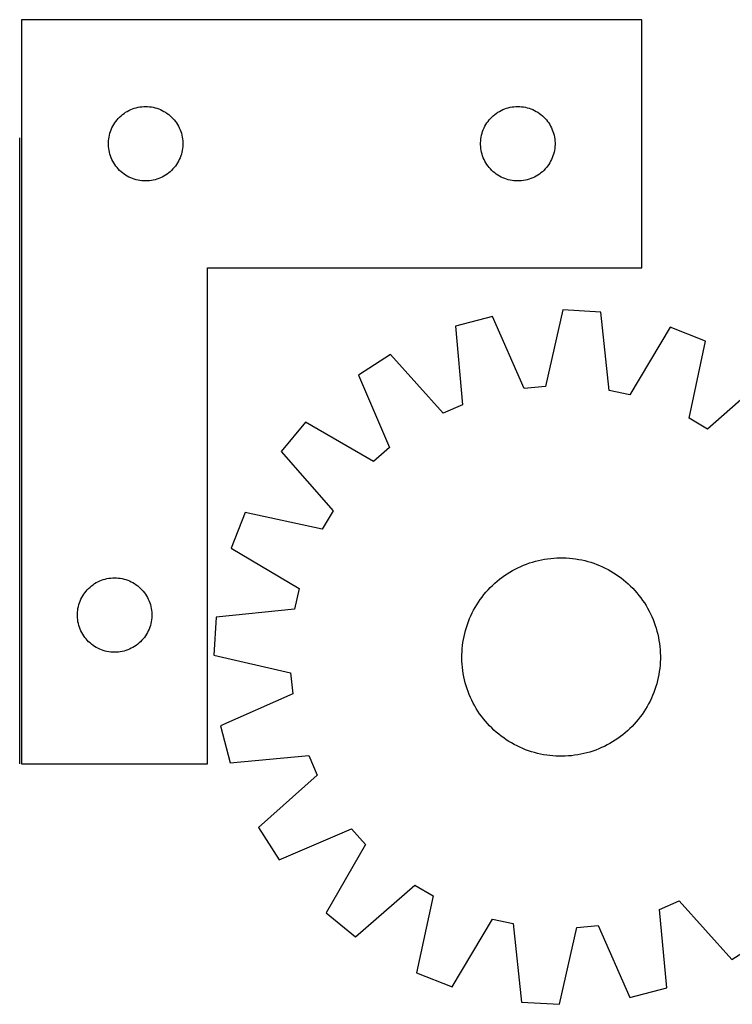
# Model space of a CAD drawing. Header units: millimetres. Extents: x 7 to 1493, y 7 to 2993.
# Tile 5 of 16: x 909 to 1196, y 1765 to 2162. Entities that reach past the tile are written whole.
import ezdxf

# ---------------------------------------------------------------- set-up
doc = ezdxf.new("R2010")
doc.units = ezdxf.units.MM
doc.layers.add('COMMON', color=5, linetype='CONTINUOUS', true_color=0x0000ff)
doc.layers.add('CUT', color=7, linetype='CONTINUOUS', true_color=0x000000)

msp = doc.modelspace()

# ---------------------------------------------------------------- linework, layer by layer
at = {"layer": 'COMMON'}
msp.add_line((908.799609, 1861.717796), (908.799609, 2114.123915), dxfattribs=at)
at = {"layer": 'CUT'}
for p, q in [((909.549609, 2161.717796), (909.549609, 1861.717796)), ((1159.549609, 2161.717796), (909.549609, 2161.717796)), ((1159.549609, 2061.717796), (1159.549609, 2161.717796)), ((950.240467, 2123.479593), (950.858293, 2123.943221)), ((950.858293, 2123.943221), (951.499166, 2124.37443)), ((951.499166, 2124.37443), (952.161388, 2124.772075)), ((952.161388, 2124.772075), (952.843202, 2125.135103)), ((952.843202, 2125.135103), (953.5428, 2125.46255)), ((953.5428, 2125.46255), (954.258328, 2125.753549)), ((954.258328, 2125.753549), (954.987887, 2126.007327)), ((954.987887, 2126.007327), (955.729542, 2126.223212)), ((955.729542, 2126.223212), (956.481328, 2126.400632)), ((956.481328, 2126.400632), (957.24125, 2126.539115)), ((957.24125, 2126.539115), (958.007294, 2126.638294)), ((958.007294, 2126.638294), (958.777428, 2126.697908)), ((958.777428, 2126.697908), (959.549609, 2126.717796)), ((959.549609, 2126.717796), (960.32179, 2126.697908)), ((960.32179, 2126.697908), (961.091924, 2126.638294)), ((961.091924, 2126.638294), (961.857968, 2126.539115)), ((961.857968, 2126.539115), (962.61789, 2126.400632)), ((962.61789, 2126.400632), (963.369676, 2126.223212)), ((963.369676, 2126.223212), (964.111331, 2126.007327)), ((964.111331, 2126.007327), (964.84089, 2125.753549)), ((964.84089, 2125.753549), (965.556418, 2125.46255)), ((965.556418, 2125.46255), (966.256016, 2125.135103)), ((966.256016, 2125.135103), (966.93783, 2124.772075)), ((966.93783, 2124.772075), (967.600052, 2124.37443)), ((967.600052, 2124.37443), (968.240925, 2123.943221)), ((968.240925, 2123.943221), (968.858751, 2123.479593)), ((1100.240467, 2123.479593), (1100.858293, 2123.943221)), ((1100.858293, 2123.943221), (1101.499166, 2124.37443)), ((1101.499166, 2124.37443), (1102.161388, 2124.772075)), ((1102.161388, 2124.772075), (1102.843202, 2125.135103)), ((1102.843202, 2125.135103), (1103.5428, 2125.46255)), ((1103.5428, 2125.46255), (1104.258328, 2125.753549)), ((1104.258328, 2125.753549), (1104.987887, 2126.007327)), ((1104.987887, 2126.007327), (1105.729542, 2126.223212)), ((1105.729542, 2126.223212), (1106.481328, 2126.400632)), ((1106.481328, 2126.400632), (1107.24125, 2126.539115)), ((1107.24125, 2126.539115), (1108.007294, 2126.638294)), ((1108.007294, 2126.638294), (1108.777428, 2126.697908)), ((1108.777428, 2126.697908), (1109.549609, 2126.717796)), ((1109.549609, 2126.717796), (1110.32179, 2126.697908)), ((1110.32179, 2126.697908), (1111.091924, 2126.638294)), ((1111.091924, 2126.638294), (1111.857968, 2126.539115)), ((1111.857968, 2126.539115), (1112.61789, 2126.400632)), ((1112.61789, 2126.400632), (1113.369676, 2126.223212)), ((1113.369676, 2126.223212), (1114.111331, 2126.007327)), ((1114.111331, 2126.007327), (1114.84089, 2125.753549)), ((1114.84089, 2125.753549), (1115.556418, 2125.46255)), ((1115.556418, 2125.46255), (1116.256016, 2125.135103)), ((1116.256016, 2125.135103), (1116.93783, 2124.772075)), ((1116.93783, 2124.772075), (1117.600052, 2124.37443)), ((1117.600052, 2124.37443), (1118.240925, 2123.943221)), ((1118.240925, 2123.943221), (1118.858751, 2123.479593)), ((946.68989, 2119.439688), (947.104454, 2120.091452)), ((947.104454, 2120.091452), (947.55202, 2120.721011)), ((947.55202, 2120.721011), (948.031402, 2121.326694)), ((948.031402, 2121.326694), (948.541329, 2121.906896)), ((948.541329, 2121.906896), (949.080447, 2122.460079)), ((949.080447, 2122.460079), (949.647327, 2122.984775)), ((949.647327, 2122.984775), (950.240467, 2123.479593)), ((968.858751, 2123.479593), (969.451891, 2122.984775)), ((969.451891, 2122.984775), (970.018771, 2122.460079)), ((970.018771, 2122.460079), (970.557889, 2121.906896)), ((970.557889, 2121.906896), (971.067816, 2121.326694)), ((971.067816, 2121.326694), (971.547198, 2120.721011)), ((971.547198, 2120.721011), (971.994764, 2120.091452)), ((971.994764, 2120.091452), (972.409328, 2119.439688)), ((1096.68989, 2119.439688), (1097.104454, 2120.091452)), ((1097.104454, 2120.091452), (1097.55202, 2120.721011)), ((1097.55202, 2120.721011), (1098.031402, 2121.326694)), ((1098.031402, 2121.326694), (1098.541329, 2121.906896)), ((1098.541329, 2121.906896), (1099.080447, 2122.460079)), ((1099.080447, 2122.460079), (1099.647327, 2122.984775)), ((1099.647327, 2122.984775), (1100.240467, 2123.479593)), ((1118.858751, 2123.479593), (1119.451891, 2122.984775)), ((1119.451891, 2122.984775), (1120.018771, 2122.460079)), ((1120.018771, 2122.460079), (1120.557889, 2121.906896)), ((1120.557889, 2121.906896), (1121.067816, 2121.326694)), ((1121.067816, 2121.326694), (1121.547198, 2120.721011)), ((1121.547198, 2120.721011), (1121.994764, 2120.091452)), ((1121.994764, 2120.091452), (1122.409328, 2119.439688)), ((944.950643, 2115.163112), (945.147361, 2115.910081)), ((945.147361, 2115.910081), (945.382271, 2116.645932)), ((945.382271, 2116.645932), (945.654749, 2117.368715)), ((945.654749, 2117.368715), (945.964075, 2118.076512)), ((945.964075, 2118.076512), (946.309427, 2118.767447)), ((946.309427, 2118.767447), (946.68989, 2119.439688)), ((972.409328, 2119.439688), (972.789791, 2118.767447)), ((972.789791, 2118.767447), (973.135143, 2118.076512)), ((973.135143, 2118.076512), (973.444469, 2117.368715)), ((973.444469, 2117.368715), (973.716947, 2116.645932)), ((973.716947, 2116.645932), (973.951857, 2115.910081)), ((973.951857, 2115.910081), (974.148575, 2115.163112)), ((1094.950643, 2115.163112), (1095.147361, 2115.910081)), ((1095.147361, 2115.910081), (1095.382271, 2116.645932)), ((1095.382271, 2116.645932), (1095.654749, 2117.368715)), ((1095.654749, 2117.368715), (1095.964075, 2118.076512)), ((1095.964075, 2118.076512), (1096.309427, 2118.767447)), ((1096.309427, 2118.767447), (1096.68989, 2119.439688)), ((1122.409328, 2119.439688), (1122.789791, 2118.767447)), ((1122.789791, 2118.767447), (1123.135143, 2118.076512)), ((1123.135143, 2118.076512), (1123.444469, 2117.368715)), ((1123.444469, 2117.368715), (1123.716947, 2116.645932)), ((1123.716947, 2116.645932), (1123.951857, 2115.910081)), ((1123.951857, 2115.910081), (1124.148575, 2115.163112)), ((944.554582, 2112.104015), (944.594346, 2112.875428)), ((944.554582, 2111.331578), (944.554582, 2112.104015)), ((944.594346, 2112.875428), (944.673769, 2113.643772)), ((944.673769, 2113.643772), (944.79264, 2114.407008)), ((944.79264, 2114.407008), (944.950643, 2115.163112)), ((974.148575, 2115.163112), (974.306578, 2114.407008)), ((974.306578, 2114.407008), (974.425449, 2113.643772)), ((974.425449, 2113.643772), (974.504872, 2112.875428)), ((974.504872, 2112.875428), (974.544636, 2112.104015)), ((974.544636, 2112.104015), (974.544636, 2111.331578)), ((1094.554582, 2112.104015), (1094.594346, 2112.875428)), ((1094.554582, 2111.331578), (1094.554582, 2112.104015)), ((1094.594346, 2112.875428), (1094.673769, 2113.643772)), ((1094.673769, 2113.643772), (1094.79264, 2114.407008)), ((1094.79264, 2114.407008), (1094.950643, 2115.163112)), ((1124.148575, 2115.163112), (1124.306578, 2114.407008)), ((1124.306578, 2114.407008), (1124.425449, 2113.643772)), ((1124.425449, 2113.643772), (1124.504872, 2112.875428)), ((1124.504872, 2112.875428), (1124.544636, 2112.104015)), ((1124.544636, 2112.104015), (1124.544636, 2111.331578)), ((944.594346, 2110.560164), (944.554582, 2111.331578)), ((944.673769, 2109.791821), (944.594346, 2110.560164)), ((944.79264, 2109.028585), (944.673769, 2109.791821)), ((944.950643, 2108.27248), (944.79264, 2109.028585)), ((945.147361, 2107.525512), (944.950643, 2108.27248)), ((974.148575, 2108.27248), (973.951857, 2107.525512)), ((974.306578, 2109.028585), (974.148575, 2108.27248)), ((974.425449, 2109.791821), (974.306578, 2109.028585)), ((974.504872, 2110.560164), (974.425449, 2109.791821)), ((974.544636, 2111.331578), (974.504872, 2110.560164)), ((1094.594346, 2110.560164), (1094.554582, 2111.331578)), ((1094.673769, 2109.791821), (1094.594346, 2110.560164)), ((1094.79264, 2109.028585), (1094.673769, 2109.791821)), ((1094.950643, 2108.27248), (1094.79264, 2109.028585)), ((1095.147361, 2107.525512), (1094.950643, 2108.27248)), ((1124.148575, 2108.27248), (1123.951857, 2107.525512)), ((1124.306578, 2109.028585), (1124.148575, 2108.27248)), ((1124.425449, 2109.791821), (1124.306578, 2109.028585)), ((1124.504872, 2110.560164), (1124.425449, 2109.791821)), ((1124.544636, 2111.331578), (1124.504872, 2110.560164)), ((945.382271, 2106.789661), (945.147361, 2107.525512)), ((945.654749, 2106.066878), (945.382271, 2106.789661)), ((945.964075, 2105.35908), (945.654749, 2106.066878)), ((946.309427, 2104.668145), (945.964075, 2105.35908)), ((946.68989, 2103.995904), (946.309427, 2104.668145)), ((947.104454, 2103.34414), (946.68989, 2103.995904)), ((972.409328, 2103.995904), (971.994764, 2103.34414)), ((972.789791, 2104.668145), (972.409328, 2103.995904)), ((973.135143, 2105.35908), (972.789791, 2104.668145)), ((973.444469, 2106.066878), (973.135143, 2105.35908)), ((973.716947, 2106.789661), (973.444469, 2106.066878)), ((973.951857, 2107.525512), (973.716947, 2106.789661)), ((1095.382271, 2106.789661), (1095.147361, 2107.525512)), ((1095.654749, 2106.066878), (1095.382271, 2106.789661)), ((1095.964075, 2105.35908), (1095.654749, 2106.066878)), ((1096.309427, 2104.668145), (1095.964075, 2105.35908)), ((1096.68989, 2103.995904), (1096.309427, 2104.668145)), ((1097.104454, 2103.34414), (1096.68989, 2103.995904)), ((1122.409328, 2103.995904), (1121.994764, 2103.34414)), ((1122.789791, 2104.668145), (1122.409328, 2103.995904)), ((1123.135143, 2105.35908), (1122.789791, 2104.668145)), ((1123.444469, 2106.066878), (1123.135143, 2105.35908)), ((1123.716947, 2106.789661), (1123.444469, 2106.066878)), ((1123.951857, 2107.525512), (1123.716947, 2106.789661)), ((947.55202, 2102.714582), (947.104454, 2103.34414)), ((948.031402, 2102.108899), (947.55202, 2102.714582)), ((948.541329, 2101.528696), (948.031402, 2102.108899)), ((949.080447, 2100.975513), (948.541329, 2101.528696)), ((949.647327, 2100.450817), (949.080447, 2100.975513)), ((950.240467, 2099.955999), (949.647327, 2100.450817)), ((950.858293, 2099.492371), (950.240467, 2099.955999)), ((968.858751, 2099.955999), (968.240925, 2099.492371)), ((969.451891, 2100.450817), (968.858751, 2099.955999)), ((970.018771, 2100.975513), (969.451891, 2100.450817)), ((970.557889, 2101.528696), (970.018771, 2100.975513)), ((971.067816, 2102.108899), (970.557889, 2101.528696)), ((971.547198, 2102.714582), (971.067816, 2102.108899)), ((971.994764, 2103.34414), (971.547198, 2102.714582)), ((1097.55202, 2102.714582), (1097.104454, 2103.34414)), ((1098.031402, 2102.108899), (1097.55202, 2102.714582)), ((1098.541329, 2101.528696), (1098.031402, 2102.108899)), ((1099.080447, 2100.975513), (1098.541329, 2101.528696)), ((1099.647327, 2100.450817), (1099.080447, 2100.975513)), ((1100.240467, 2099.955999), (1099.647327, 2100.450817)), ((1100.858293, 2099.492371), (1100.240467, 2099.955999)), ((1118.858751, 2099.955999), (1118.240925, 2099.492371)), ((1119.451891, 2100.450817), (1118.858751, 2099.955999)), ((1120.018771, 2100.975513), (1119.451891, 2100.450817)), ((1120.557889, 2101.528696), (1120.018771, 2100.975513)), ((1121.067816, 2102.108899), (1120.557889, 2101.528696)), ((1121.547198, 2102.714582), (1121.067816, 2102.108899)), ((1121.994764, 2103.34414), (1121.547198, 2102.714582)), ((951.499166, 2099.061163), (950.858293, 2099.492371)), ((952.161388, 2098.663518), (951.499166, 2099.061163)), ((952.843202, 2098.30049), (952.161388, 2098.663518)), ((953.5428, 2097.973043), (952.843202, 2098.30049)), ((954.258328, 2097.682044), (953.5428, 2097.973043)), ((954.987887, 2097.428266), (954.258328, 2097.682044)), ((955.729542, 2097.21238), (954.987887, 2097.428266)), ((956.481328, 2097.034961), (955.729542, 2097.21238)), ((957.24125, 2096.896478), (956.481328, 2097.034961)), ((958.007294, 2096.797298), (957.24125, 2096.896478)), ((958.777428, 2096.737685), (958.007294, 2096.797298)), ((959.549609, 2096.717796), (958.777428, 2096.737685)), ((960.32179, 2096.737685), (959.549609, 2096.717796)), ((961.091924, 2096.797298), (960.32179, 2096.737685)), ((961.857968, 2096.896478), (961.091924, 2096.797298)), ((962.61789, 2097.034961), (961.857968, 2096.896478)), ((963.369676, 2097.21238), (962.61789, 2097.034961)), ((964.111331, 2097.428266), (963.369676, 2097.21238)), ((964.84089, 2097.682044), (964.111331, 2097.428266)), ((965.556418, 2097.973043), (964.84089, 2097.682044)), ((966.256016, 2098.30049), (965.556418, 2097.973043)), ((966.93783, 2098.663518), (966.256016, 2098.30049)), ((967.600052, 2099.061163), (966.93783, 2098.663518)), ((968.240925, 2099.492371), (967.600052, 2099.061163)), ((1101.499166, 2099.061163), (1100.858293, 2099.492371)), ((1102.161388, 2098.663518), (1101.499166, 2099.061163)), ((1102.843202, 2098.30049), (1102.161388, 2098.663518)), ((1103.5428, 2097.973043), (1102.843202, 2098.30049)), ((1104.258328, 2097.682044), (1103.5428, 2097.973043)), ((1104.987887, 2097.428266), (1104.258328, 2097.682044)), ((1105.729542, 2097.21238), (1104.987887, 2097.428266)), ((1106.481328, 2097.034961), (1105.729542, 2097.21238)), ((1107.24125, 2096.896478), (1106.481328, 2097.034961)), ((1108.007294, 2096.797298), (1107.24125, 2096.896478)), ((1108.777428, 2096.737685), (1108.007294, 2096.797298)), ((1109.549609, 2096.717796), (1108.777428, 2096.737685)), ((1110.32179, 2096.737685), (1109.549609, 2096.717796)), ((1111.091924, 2096.797298), (1110.32179, 2096.737685)), ((1111.857968, 2096.896478), (1111.091924, 2096.797298)), ((1112.61789, 2097.034961), (1111.857968, 2096.896478)), ((1113.369676, 2097.21238), (1112.61789, 2097.034961)), ((1114.111331, 2097.428266), (1113.369676, 2097.21238)), ((1114.84089, 2097.682044), (1114.111331, 2097.428266)), ((1115.556418, 2097.973043), (1114.84089, 2097.682044)), ((1116.256016, 2098.30049), (1115.556418, 2097.973043)), ((1116.93783, 2098.663518), (1116.256016, 2098.30049)), ((1117.600052, 2099.061163), (1116.93783, 2098.663518)), ((1118.240925, 2099.492371), (1117.600052, 2099.061163)), ((984.549609, 1861.717796), (984.549609, 2061.717796)), ((984.549609, 2061.717796), (1159.549609, 2061.717796)), ((1127.699323, 2044.791816), (1120.691415, 2013.810144)), ((1143.057821, 2043.871434), (1127.699323, 2044.791816)), ((1099.295253, 2042.021505), (1084.40404, 2038.150803)), ((1112.157565, 2012.977819), (1099.295253, 2042.021505)), ((1146.315614, 2012.274575), (1143.057821, 2043.871434)), ((1084.40404, 2038.150803), (1087.312987, 2006.51992)), ((1170.92777, 2037.728816), (1154.68899, 2010.429058)), ((1185.250155, 2032.107445), (1170.92777, 2037.728816)), ((1178.584534, 2001.050332), (1185.250155, 2032.107445)), ((1058.246237, 2026.738741), (1045.279965, 2018.455847)), ((1079.454015, 2003.091227), (1058.246237, 2026.738741)), ((1045.279965, 2018.455847), (1057.821019, 1989.272003)), ((1209.857879, 2017.65318), (1185.977792, 1996.707626)), ((1120.691415, 2013.810144), (1112.157565, 2012.977819)), ((1154.68899, 2010.429058), (1146.315614, 2012.274575)), ((1087.312987, 2006.51992), (1079.454015, 2003.091227)), ((1185.977792, 1996.707626), (1178.584534, 2001.050332)), ((1023.928938, 1999.519124), (1014.156835, 1987.634826)), ((1051.406217, 1983.582566), (1023.928938, 1999.519124)), ((1057.821019, 1989.272003), (1051.406217, 1983.582566)), ((1014.156835, 1987.634826), (1035.102389, 1963.75474)), ((999.70257, 1963.027102), (994.081199, 1948.704717)), ((1030.759683, 1956.361481), (999.70257, 1963.027102)), ((1035.102389, 1963.75474), (1030.759683, 1956.361481)), ((994.081199, 1948.704717), (1021.380957, 1932.465937)), ((1109.594366, 1940.799981), (1110.733954, 1941.329458)), ((1110.733954, 1941.329458), (1111.889612, 1941.822878)), ((1111.889612, 1941.822878), (1113.060197, 1942.279754)), ((1113.060197, 1942.279754), (1114.244556, 1942.699636)), ((1114.244556, 1942.699636), (1115.441519, 1943.082109)), ((1115.441519, 1943.082109), (1116.649906, 1943.426796)), ((1116.649906, 1943.426796), (1117.868523, 1943.733356)), ((1117.868523, 1943.733356), (1119.096168, 1944.001488)), ((1119.096168, 1944.001488), (1120.331629, 1944.230926)), ((1120.331629, 1944.230926), (1121.573688, 1944.421444)), ((1121.573688, 1944.421444), (1122.821118, 1944.572854)), ((1122.821118, 1944.572854), (1124.072689, 1944.685006)), ((1124.072689, 1944.685006), (1125.327164, 1944.757791)), ((1125.327164, 1944.757791), (1126.583307, 1944.791135)), ((1126.583307, 1944.791135), (1127.839878, 1944.785006)), ((1127.839878, 1944.785006), (1129.095636, 1944.739411)), ((1129.095636, 1944.739411), (1130.349342, 1944.654394)), ((1130.349342, 1944.654394), (1131.599759, 1944.530039)), ((1131.599759, 1944.530039), (1132.845653, 1944.366469)), ((1132.845653, 1944.366469), (1134.085794, 1944.163845)), ((1134.085794, 1944.163845), (1135.318959, 1943.922367)), ((1135.318959, 1943.922367), (1136.54393, 1943.642274)), ((1136.54393, 1943.642274), (1137.759499, 1943.323842)), ((1137.759499, 1943.323842), (1138.964466, 1942.967385)), ((1138.964466, 1942.967385), (1140.157641, 1942.573255)), ((1140.157641, 1942.573255), (1141.337848, 1942.141841)), ((1141.337848, 1942.141841), (1142.503922, 1941.673568)), ((1142.503922, 1941.673568), (1143.654712, 1941.168899)), ((1143.654712, 1941.168899), (1144.789081, 1940.628332)), ((1103.156015, 1936.897619), (1104.176204, 1937.631254)), ((1104.176204, 1937.631254), (1105.218934, 1938.332483)), ((1105.218934, 1938.332483), (1106.283175, 1939.000612)), ((1106.283175, 1939.000612), (1107.367878, 1939.634984)), ((1107.367878, 1939.634984), (1108.471971, 1940.234971)), ((1108.471971, 1940.234971), (1109.594366, 1940.799981)), ((1144.789081, 1940.628332), (1145.905911, 1940.052401)), ((1145.905911, 1940.052401), (1147.0041, 1939.441673)), ((1147.0041, 1939.441673), (1148.082563, 1938.796752)), ((1148.082563, 1938.796752), (1149.140237, 1938.118273)), ((1149.140237, 1938.118273), (1150.176077, 1937.406907)), ((1150.176077, 1937.406907), (1151.189062, 1936.663355)), ((937.147327, 1932.984775), (937.740467, 1933.479593)), ((937.740467, 1933.479593), (938.358293, 1933.943221)), ((938.358293, 1933.943221), (938.999166, 1934.37443)), ((938.999166, 1934.37443), (939.661388, 1934.772075)), ((939.661388, 1934.772075), (940.343202, 1935.135103)), ((940.343202, 1935.135103), (941.0428, 1935.46255)), ((941.0428, 1935.46255), (941.758328, 1935.753549)), ((941.758328, 1935.753549), (942.487887, 1936.007327)), ((942.487887, 1936.007327), (943.229542, 1936.223212)), ((943.229542, 1936.223212), (943.981328, 1936.400632)), ((943.981328, 1936.400632), (944.74125, 1936.539115)), ((944.74125, 1936.539115), (945.507294, 1936.638294)), ((945.507294, 1936.638294), (946.277428, 1936.697908)), ((946.277428, 1936.697908), (947.049609, 1936.717796)), ((947.049609, 1936.717796), (947.82179, 1936.697908)), ((947.82179, 1936.697908), (948.591924, 1936.638294)), ((948.591924, 1936.638294), (949.357968, 1936.539115)), ((949.357968, 1936.539115), (950.11789, 1936.400632)), ((950.11789, 1936.400632), (950.869676, 1936.223212)), ((950.869676, 1936.223212), (951.611331, 1936.007327)), ((951.611331, 1936.007327), (952.34089, 1935.753549)), ((952.34089, 1935.753549), (953.056418, 1935.46255)), ((953.056418, 1935.46255), (953.756016, 1935.135103)), ((953.756016, 1935.135103), (954.43783, 1934.772075)), ((954.43783, 1934.772075), (955.100052, 1934.37443)), ((955.100052, 1934.37443), (955.740925, 1933.943221)), ((955.740925, 1933.943221), (956.358751, 1933.479593)), ((956.358751, 1933.479593), (956.951891, 1932.984775)), ((1098.427584, 1932.769756), (1099.320447, 1933.653952)), ((1099.320447, 1933.653952), (1100.240643, 1934.509666)), ((1100.240643, 1934.509666), (1101.187263, 1935.336054)), ((1101.187263, 1935.336054), (1102.159374, 1936.1323)), ((1102.159374, 1936.1323), (1103.156015, 1936.897619)), ((1151.189062, 1936.663355), (1152.178191, 1935.888352)), ((1152.178191, 1935.888352), (1153.142489, 1935.082662)), ((1153.142489, 1935.082662), (1154.081004, 1934.24708)), ((1154.081004, 1934.24708), (1154.992809, 1933.382431)), ((1154.992809, 1933.382431), (1155.877005, 1932.489568)), ((933.809427, 1928.767447), (934.18989, 1929.439688)), ((934.18989, 1929.439688), (934.604454, 1930.091452)), ((934.604454, 1930.091452), (935.05202, 1930.721011)), ((935.05202, 1930.721011), (935.531402, 1931.326694)), ((935.531402, 1931.326694), (936.041329, 1931.906896)), ((936.041329, 1931.906896), (936.580447, 1932.460079)), ((936.580447, 1932.460079), (937.147327, 1932.984775)), ((956.951891, 1932.984775), (957.518771, 1932.460079)), ((957.518771, 1932.460079), (958.057889, 1931.906896)), ((958.057889, 1931.906896), (958.567816, 1931.326694)), ((958.567816, 1931.326694), (959.047198, 1930.721011)), ((959.047198, 1930.721011), (959.494764, 1930.091452)), ((959.494764, 1930.091452), (959.909328, 1929.439688)), ((959.909328, 1929.439688), (960.289791, 1928.767447)), ((1021.380957, 1932.465937), (1019.53544, 1924.092561)), ((1095.14666, 1928.966009), (1095.921663, 1929.955138)), ((1095.921663, 1929.955138), (1096.727353, 1930.919436)), ((1096.727353, 1930.919436), (1097.562935, 1931.857951)), ((1097.562935, 1931.857951), (1098.427584, 1932.769756)), ((1155.877005, 1932.489568), (1156.732719, 1931.569372)), ((1156.732719, 1931.569372), (1157.559107, 1930.622752)), ((1157.559107, 1930.622752), (1158.355353, 1929.650642)), ((1158.355353, 1929.650642), (1159.120671, 1928.654)), ((932.29264, 1924.407008), (932.450643, 1925.163112)), ((932.450643, 1925.163112), (932.647361, 1925.910081)), ((932.647361, 1925.910081), (932.882271, 1926.645932)), ((932.882271, 1926.645932), (933.154749, 1927.368715)), ((933.154749, 1927.368715), (933.464075, 1928.076512)), ((933.464075, 1928.076512), (933.809427, 1928.767447)), ((960.289791, 1928.767447), (960.635143, 1928.076512)), ((960.635143, 1928.076512), (960.944469, 1927.368715)), ((960.944469, 1927.368715), (961.216947, 1926.645932)), ((961.216947, 1926.645932), (961.451857, 1925.910081)), ((961.451857, 1925.910081), (961.648575, 1925.163112)), ((961.648575, 1925.163112), (961.806578, 1924.407008)), ((1092.368342, 1924.781047), (1093.013263, 1925.85951)), ((1093.013263, 1925.85951), (1093.691742, 1926.917184)), ((1093.691742, 1926.917184), (1094.403108, 1927.953024)), ((1094.403108, 1927.953024), (1095.14666, 1928.966009)), ((1159.120671, 1928.654), (1159.854307, 1927.633811)), ((1159.854307, 1927.633811), (1160.555536, 1926.591081)), ((1160.555536, 1926.591081), (1161.223665, 1925.52684)), ((1161.223665, 1925.52684), (1161.858037, 1924.442137)), ((932.054582, 1922.104015), (932.094346, 1922.875428)), ((932.054582, 1921.331578), (932.054582, 1922.104015)), ((932.094346, 1920.560164), (932.054582, 1921.331578)), ((932.094346, 1922.875428), (932.173769, 1923.643772)), ((932.173769, 1923.643772), (932.29264, 1924.407008)), ((961.806578, 1924.407008), (961.925449, 1923.643772)), ((961.925449, 1923.643772), (962.004872, 1922.875428)), ((962.004872, 1922.875428), (962.044636, 1922.104015)), ((962.044636, 1921.331578), (962.004872, 1920.560164)), ((962.044636, 1922.104015), (962.044636, 1921.331578)), ((1019.53544, 1924.092561), (987.938581, 1920.834768)), ((1090.136447, 1920.280869), (1090.641116, 1921.431659)), ((1090.641116, 1921.431659), (1091.181683, 1922.566028)), ((1091.181683, 1922.566028), (1091.757614, 1923.682858)), ((1091.757614, 1923.682858), (1092.368342, 1924.781047)), ((1161.858037, 1924.442137), (1162.458024, 1923.338044)), ((1162.458024, 1923.338044), (1163.023034, 1922.215649)), ((1163.023034, 1922.215649), (1163.552511, 1921.076061)), ((932.173769, 1919.791821), (932.094346, 1920.560164)), ((932.29264, 1919.028585), (932.173769, 1919.791821)), ((932.450643, 1918.27248), (932.29264, 1919.028585)), ((932.647361, 1917.525512), (932.450643, 1918.27248)), ((932.882271, 1916.789661), (932.647361, 1917.525512)), ((961.451857, 1917.525512), (961.216947, 1916.789661)), ((961.648575, 1918.27248), (961.451857, 1917.525512)), ((961.806578, 1919.028585), (961.648575, 1918.27248)), ((961.925449, 1919.791821), (961.806578, 1919.028585)), ((962.004872, 1920.560164), (961.925449, 1919.791821)), ((987.938581, 1920.834768), (987.018199, 1905.47627)), ((1088.84263, 1916.741413), (1089.23676, 1917.934588)), ((1089.23676, 1917.934588), (1089.668175, 1919.114796)), ((1089.668175, 1919.114796), (1090.136447, 1920.280869)), ((1163.552511, 1921.076061), (1164.045931, 1919.920404)), ((1164.045931, 1919.920404), (1164.502807, 1918.749818)), ((1164.502807, 1918.749818), (1164.922689, 1917.565459)), ((1164.922689, 1917.565459), (1165.305162, 1916.368496)), ((933.154749, 1916.066878), (932.882271, 1916.789661)), ((933.464075, 1915.35908), (933.154749, 1916.066878)), ((933.809427, 1914.668145), (933.464075, 1915.35908)), ((934.18989, 1913.995904), (933.809427, 1914.668145)), ((934.604454, 1913.34414), (934.18989, 1913.995904)), ((935.05202, 1912.714582), (934.604454, 1913.34414)), ((959.494764, 1913.34414), (959.047198, 1912.714582)), ((959.909328, 1913.995904), (959.494764, 1913.34414)), ((960.289791, 1914.668145), (959.909328, 1913.995904)), ((960.635143, 1915.35908), (960.289791, 1914.668145)), ((960.944469, 1916.066878), (960.635143, 1915.35908)), ((961.216947, 1916.789661), (960.944469, 1916.066878)), ((1087.887648, 1913.095906), (1088.167741, 1914.320877)), ((1088.167741, 1914.320877), (1088.486173, 1915.536446)), ((1088.486173, 1915.536446), (1088.84263, 1916.741413)), ((1165.305162, 1916.368496), (1165.649849, 1915.160109)), ((1165.649849, 1915.160109), (1165.956409, 1913.941492)), ((1165.956409, 1913.941492), (1166.224541, 1912.713847)), ((935.531402, 1912.108899), (935.05202, 1912.714582)), ((936.041329, 1911.528696), (935.531402, 1912.108899)), ((936.580447, 1910.975513), (936.041329, 1911.528696)), ((937.147327, 1910.450817), (936.580447, 1910.975513)), ((937.740467, 1909.955999), (937.147327, 1910.450817)), ((938.358293, 1909.492371), (937.740467, 1909.955999)), ((938.999166, 1909.061163), (938.358293, 1909.492371)), ((955.740925, 1909.492371), (955.100052, 1909.061163)), ((956.358751, 1909.955999), (955.740925, 1909.492371)), ((956.951891, 1910.450817), (956.358751, 1909.955999)), ((957.518771, 1910.975513), (956.951891, 1910.450817)), ((958.057889, 1911.528696), (957.518771, 1910.975513)), ((958.567816, 1912.108899), (958.057889, 1911.528696)), ((959.047198, 1912.714582), (958.567816, 1912.108899)), ((1087.155621, 1908.126289), (1087.279976, 1909.376706)), ((1087.279976, 1909.376706), (1087.443546, 1910.6226)), ((1087.443546, 1910.6226), (1087.64617, 1911.862741)), ((1087.64617, 1911.862741), (1087.887648, 1913.095906)), ((1166.224541, 1912.713847), (1166.453979, 1911.478386)), ((1166.453979, 1911.478386), (1166.644497, 1910.236327)), ((1166.644497, 1910.236327), (1166.795907, 1908.988897)), ((939.661388, 1908.663518), (938.999166, 1909.061163)), ((940.343202, 1908.30049), (939.661388, 1908.663518)), ((941.0428, 1907.973043), (940.343202, 1908.30049)), ((941.758328, 1907.682044), (941.0428, 1907.973043)), ((942.487887, 1907.428266), (941.758328, 1907.682044)), ((943.229542, 1907.21238), (942.487887, 1907.428266)), ((943.981328, 1907.034961), (943.229542, 1907.21238)), ((944.74125, 1906.896478), (943.981328, 1907.034961)), ((945.507294, 1906.797298), (944.74125, 1906.896478)), ((946.277428, 1906.737685), (945.507294, 1906.797298)), ((947.049609, 1906.717796), (946.277428, 1906.737685)), ((947.82179, 1906.737685), (947.049609, 1906.717796)), ((948.591924, 1906.797298), (947.82179, 1906.737685)), ((949.357968, 1906.896478), (948.591924, 1906.797298)), ((950.11789, 1907.034961), (949.357968, 1906.896478)), ((950.869676, 1907.21238), (950.11789, 1907.034961)), ((951.611331, 1907.428266), (950.869676, 1907.21238)), ((952.34089, 1907.682044), (951.611331, 1907.428266)), ((953.056418, 1907.973043), (952.34089, 1907.682044)), ((953.756016, 1908.30049), (953.056418, 1907.973043)), ((954.43783, 1908.663518), (953.756016, 1908.30049)), ((955.100052, 1909.061163), (954.43783, 1908.663518)), ((987.018199, 1905.47627), (1017.999871, 1898.468362)), ((1087.01888, 1904.360254), (1087.025009, 1905.616825)), ((1087.025009, 1905.616825), (1087.070604, 1906.872583)), ((1087.070604, 1906.872583), (1087.155621, 1908.126289)), ((1166.795907, 1908.988897), (1166.908059, 1907.737326)), ((1166.908059, 1907.737326), (1166.980843, 1906.482851)), ((1166.980843, 1906.482851), (1167.014188, 1905.226708)), ((1087.052225, 1903.104111), (1087.01888, 1904.360254)), ((1087.125009, 1901.849636), (1087.052225, 1903.104111)), ((1087.237161, 1900.598065), (1087.125009, 1901.849636)), ((1166.877447, 1901.460673), (1166.753092, 1900.210256)), ((1166.962464, 1902.714379), (1166.877447, 1901.460673)), ((1167.008059, 1903.970137), (1166.962464, 1902.714379)), ((1167.014188, 1905.226708), (1167.008059, 1903.970137)), ((1017.999871, 1898.468362), (1018.832196, 1889.934512)), ((1087.388571, 1899.350635), (1087.237161, 1900.598065)), ((1087.579089, 1898.108577), (1087.388571, 1899.350635)), ((1087.808527, 1896.873115), (1087.579089, 1898.108577)), ((1166.386898, 1897.724221), (1166.14542, 1896.491056)), ((1166.589522, 1898.964362), (1166.386898, 1897.724221)), ((1166.753092, 1900.210256), (1166.589522, 1898.964362)), ((1088.076659, 1895.64547), (1087.808527, 1896.873115)), ((1088.383219, 1894.426853), (1088.076659, 1895.64547)), ((1088.727906, 1893.218467), (1088.383219, 1894.426853)), ((1165.546895, 1894.050516), (1165.190438, 1892.845549)), ((1165.865327, 1895.266085), (1165.546895, 1894.050516)), ((1166.14542, 1896.491056), (1165.865327, 1895.266085)), ((1018.832196, 1889.934512), (989.78851, 1877.0722)), ((1089.110379, 1892.021503), (1088.727906, 1893.218467)), ((1089.530261, 1890.837144), (1089.110379, 1892.021503)), ((1089.987137, 1889.666559), (1089.530261, 1890.837144)), ((1090.480557, 1888.510901), (1089.987137, 1889.666559)), ((1164.364893, 1890.472167), (1163.896621, 1889.306093)), ((1164.796308, 1891.652374), (1164.364893, 1890.472167)), ((1165.190438, 1892.845549), (1164.796308, 1891.652374)), ((1091.010034, 1887.371313), (1090.480557, 1888.510901)), ((1091.575044, 1886.248918), (1091.010034, 1887.371313)), ((1092.175031, 1885.144825), (1091.575044, 1886.248918)), ((1162.275454, 1885.904104), (1161.664726, 1884.805915)), ((1162.851385, 1887.020934), (1162.275454, 1885.904104)), ((1163.391952, 1888.155304), (1162.851385, 1887.020934)), ((1163.896621, 1889.306093), (1163.391952, 1888.155304)), ((1092.809403, 1884.060122), (1092.175031, 1885.144825)), ((1093.477532, 1882.995881), (1092.809403, 1884.060122)), ((1094.178761, 1881.953151), (1093.477532, 1882.995881)), ((1094.912397, 1880.932962), (1094.178761, 1881.953151)), ((1159.62996, 1881.633938), (1158.886408, 1880.620953)), ((1160.341326, 1882.669778), (1159.62996, 1881.633938)), ((1161.019805, 1883.727452), (1160.341326, 1882.669778)), ((1161.664726, 1884.805915), (1161.019805, 1883.727452)), ((1095.677715, 1879.936321), (1094.912397, 1880.932962)), ((1096.473961, 1878.96421), (1095.677715, 1879.936321)), ((1097.300349, 1878.01759), (1096.473961, 1878.96421)), ((1098.156063, 1877.097394), (1097.300349, 1878.01759)), ((1156.470133, 1877.729012), (1155.605484, 1876.817206)), ((1157.305715, 1878.667526), (1156.470133, 1877.729012)), ((1158.111405, 1879.631824), (1157.305715, 1878.667526)), ((1158.886408, 1880.620953), (1158.111405, 1879.631824)), ((989.78851, 1877.0722), (993.659212, 1862.180987)), ((1099.040259, 1876.204531), (1098.156063, 1877.097394)), ((1099.952065, 1875.339882), (1099.040259, 1876.204531)), ((1100.890579, 1874.5043), (1099.952065, 1875.339882)), ((1101.854877, 1873.69861), (1100.890579, 1874.5043)), ((1102.844006, 1872.923607), (1101.854877, 1873.69861)), ((1152.845805, 1874.250908), (1151.873694, 1873.454662)), ((1153.792425, 1875.077296), (1152.845805, 1874.250908)), ((1154.712621, 1875.93301), (1153.792425, 1875.077296)), ((1155.605484, 1876.817206), (1154.712621, 1875.93301)), ((1103.856991, 1872.180055), (1102.844006, 1872.923607)), ((1104.892831, 1871.468689), (1103.856991, 1872.180055)), ((1105.950505, 1870.79021), (1104.892831, 1871.468689)), ((1107.028968, 1870.145289), (1105.950505, 1870.79021)), ((1108.127157, 1869.534561), (1107.028968, 1870.145289)), ((1109.243987, 1868.95863), (1108.127157, 1869.534561)), ((1146.66519, 1869.951978), (1145.561097, 1869.351991)), ((1147.749893, 1870.58635), (1146.66519, 1869.951978)), ((1148.814134, 1871.254479), (1147.749893, 1870.58635)), ((1149.856864, 1871.955708), (1148.814134, 1871.254479)), ((1150.877053, 1872.689344), (1149.856864, 1871.955708)), ((1151.873694, 1873.454662), (1150.877053, 1872.689344)), ((1110.378357, 1868.418063), (1109.243987, 1868.95863)), ((1111.529146, 1867.913394), (1110.378357, 1868.418063)), ((1112.69522, 1867.445122), (1111.529146, 1867.913394)), ((1113.875427, 1867.013707), (1112.69522, 1867.445122)), ((1115.068602, 1866.619577), (1113.875427, 1867.013707)), ((1116.273569, 1866.26312), (1115.068602, 1866.619577)), ((1117.489138, 1865.944688), (1116.273569, 1866.26312)), ((1118.714109, 1865.664595), (1117.489138, 1865.944688)), ((1119.947274, 1865.423117), (1118.714109, 1865.664595)), ((1134.9369, 1865.585474), (1133.701439, 1865.356036)), ((1136.164545, 1865.853606), (1134.9369, 1865.585474)), ((1137.383162, 1866.160166), (1136.164545, 1865.853606)), ((1138.591549, 1866.504853), (1137.383162, 1866.160166)), ((1139.788512, 1866.887326), (1138.591549, 1866.504853)), ((1140.972871, 1867.307208), (1139.788512, 1866.887326)), ((1142.143456, 1867.764084), (1140.972871, 1867.307208)), ((1143.299114, 1868.257504), (1142.143456, 1867.764084)), ((1144.438702, 1868.786981), (1143.299114, 1868.257504)), ((1145.561097, 1869.351991), (1144.438702, 1868.786981)), ((909.549609, 1861.717796), (984.549609, 1861.717796)), ((993.659212, 1862.180987), (1025.290095, 1865.089934)), ((1025.290095, 1865.089934), (1028.718788, 1857.230963)), ((1121.187415, 1865.220493), (1119.947274, 1865.423117)), ((1122.433309, 1865.056923), (1121.187415, 1865.220493)), ((1123.683726, 1864.932568), (1122.433309, 1865.056923)), ((1124.937432, 1864.847551), (1123.683726, 1864.932568)), ((1126.19319, 1864.801956), (1124.937432, 1864.847551)), ((1127.449761, 1864.795827), (1126.19319, 1864.801956)), ((1128.705904, 1864.829172), (1127.449761, 1864.795827)), ((1129.960379, 1864.901956), (1128.705904, 1864.829172)), ((1131.21195, 1865.014108), (1129.960379, 1864.901956)), ((1132.45938, 1865.165518), (1131.21195, 1865.014108)), ((1133.701439, 1865.356036), (1132.45938, 1865.165518)), ((1028.718788, 1857.230963), (1005.071275, 1836.023184)), ((1005.071275, 1836.023184), (1013.354169, 1823.056912)), ((1013.354169, 1823.056912), (1042.538012, 1835.597966)), ((1042.538012, 1835.597966), (1048.227449, 1829.183164)), ((1048.227449, 1829.183164), (1032.290891, 1801.705885)), ((1044.175189, 1791.933782), (1068.055276, 1812.879336)), ((1068.055276, 1812.879336), (1075.448534, 1808.53663)), ((1075.448534, 1808.53663), (1068.782913, 1777.479517)), ((1166.720081, 1803.067042), (1174.579053, 1806.495735)), ((1174.579053, 1806.495735), (1195.786831, 1782.848222)), ((1169.629028, 1771.436159), (1166.720081, 1803.067042)), ((1032.290891, 1801.705885), (1044.175189, 1791.933782)), ((1083.105298, 1771.858146), (1099.344078, 1799.157904)), ((1099.344078, 1799.157904), (1107.717455, 1797.312387)), ((1107.717455, 1797.312387), (1110.975248, 1765.715528)), ((1126.333745, 1764.795146), (1133.341653, 1795.776818)), ((1133.341653, 1795.776818), (1141.875503, 1796.609143)), ((1141.875503, 1796.609143), (1154.737815, 1767.565457)), ((1195.786831, 1782.848222), (1208.753103, 1791.131116)), ((1068.782913, 1777.479517), (1083.105298, 1771.858146)), ((1154.737815, 1767.565457), (1169.629028, 1771.436159)), ((1110.975248, 1765.715528), (1126.333745, 1764.795146))]:
    msp.add_line(p, q, dxfattribs=at)

doc.saveas('drawing.dxf')
